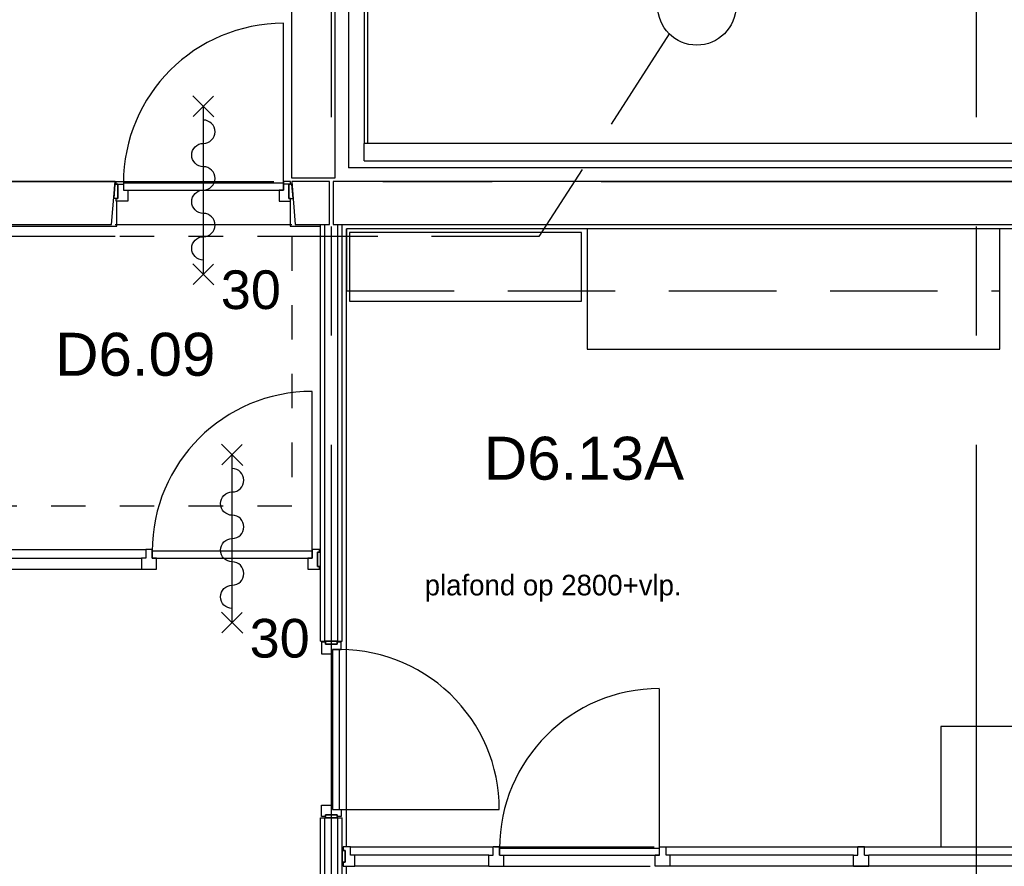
# Model space of a CAD drawing. Header units: millimetres. Extents: x -3528 to 122235, y -25886 to 25397.
# Tile 17 of 22: x 106937 to 112664, y -8545 to -3619. Entities that reach past the tile are written whole.
import ezdxf
from ezdxf.enums import TextEntityAlignment as Align

# ---------------------------------------------------------------- set-up
doc = ezdxf.new("R2010")
doc.units = ezdxf.units.MM
doc.header["$LTSCALE"] = 100
doc.header["$MEASUREMENT"] = 0
for name, pattern in [('B0701', [9.375, 6.25, -3.125]), ('CENTER', [50.8, 31.75, -6.35, 6.35, -6.35]), ('TEGELS', [4, 2, -2])]:
    doc.linetypes.add(name, pattern=pattern)
doc.layers.get('0').update_dxf_attribs({"linetype": 'CONTINUOUS'})
for name, color, linetype in [('AL21----_BUITENWAND', 3, 'CONTINUOUS'), ('AL22----_BINNENWAND', 2, 'CONTINUOUS'), ('AL22----_BRANDSCHEIDING', 1, 'CONTINUOUS'), ('AL32----_BINNENKOZIJN', 1, 'CONTINUOUS'), ('AL42----_PLEISTERWERK', 8, 'CONTINUOUS'), ('AL42----_TEGELWERK', 8, 'CONTINUOUS'), ('AL45----_PLAFONDHOOGTES', 1, 'CONTINUOUS'), ('AL72----_GEBRUIKERSVOORZIENINGEN', 1, 'CONTINUOUS'), ('AL73----_KEUKENINRICHTING', 1, 'CONTINUOUS'), ('BL$7----_STRAMIEN', 8, 'CONTINUOUS'), ('BL$8----_RUIMTENUMMER', 2, 'CONTINUOUS')]:
    doc.layers.add(name, color=color, linetype=linetype)
doc.styles.add('00_100', font='B-GBP.shx', dxfattribs={"height": 120})
doc.styles.add('B-01', font='b-gbp')
doc.styles.get("Standard").update_dxf_attribs({"font": 'arial.ttf'})

# ---------------------------------------------------------------- blocks, each defined once
blk = doc.blocks.new('AS65ZSDA')
at = {"color": 0, "linetype": 'ByBlock', "lineweight": -2}
blk.add_line((0, -6.514), (0, 6.514), dxfattribs=at)
for points in [[(-0.813, 5.679), (0.825, 7.317)], [(0.795, 5.709), (-0.783, 7.287)], [(-0.813, -7.349), (0.825, -5.711)], [(0.795, -7.319), (-0.783, -5.74)]]:
    blk.add_lwpolyline(points, dxfattribs=at)
blk.add_lwpolyline([(0, -5.427, 1), (0, -3.618, -1), (0, -1.809, 1), (0, 0, -1), (0, 1.809, 1), (0, 3.618, -1), (0, 5.427)], format="xyb", dxfattribs=at)
blk.add_attdef('BRANDWERENDHEID', (0.43, -14.405), '', height=3, dxfattribs=at)
blk = doc.blocks.new('MERK8')
at = {"color": 0, "linetype": 'ByBlock', "lineweight": -2}
for p, q in [((2151, -10), (2151, 920)), ((49, 0), (1183, 0)), ((74, -50), (1158, -50)), ((74, -114), (1158, -114))]:
    blk.add_line(p, q, dxfattribs=at)
for points in [[(7, -15), (7, 0), (49, 0), (49, -50), (74, -50), (74, -114), (7, -114), (7, -99), (17, -99), (17, -15)], [(1183, 0), (1183, -50), (1158, -50), (1158, -114), (1246, -114), (1246, -50), (1221, -50), (1221, 0)], [(2193, -15), (2193, 0), (2151, 0), (2151, -50), (2126, -50), (2126, -114), (2193, -114), (2193, -99), (2183, -99), (2183, -15)], [(0, -99), (0, -15), (17, -15), (17, -99)], [(1221, -50), (2151, -50), (2151, -10), (1221, -10)], [(2200, -99), (2200, -15), (2183, -15), (2183, -99)]]:
    blk.add_lwpolyline(points, close=True, dxfattribs=at)
blk.add_arc((2151, -10), 930, 90, 180, dxfattribs=at)
at = {"color": 0, "linetype": 'ByBlock', "lineweight": -2, "style": 'B-01'}
blk.add_attdef('KOZMERK', (1311.9, 97.6), '', height=150, dxfattribs=at)
blk = doc.blocks.new('MERK9')
at = {"color": 0, "linetype": 'ByBlock', "lineweight": -2}
for p, q in [((979, -10), (979, 920)), ((-1.2, -15), (-7.9, -99)), ((17, -15), (49, -15)), ((1011, -15), (979, -15))]:
    blk.add_line(p, q, dxfattribs=at)
for points in [[(7, -15), (7, 0), (49, 0), (49, -50), (74, -50), (74, -114), (7, -114), (7, -99), (17, -99), (17, -15)], [(1021, -15), (1021, 0), (979, 0), (979, -50), (954, -50), (954, -114), (1021, -114), (1021, -99), (1011, -99), (1011, -15)], [(-7.9, -99), (-1.2, -15), (17, -15), (17, -99)], [(49, -50), (979, -50), (979, -10), (49, -10)], [(1035.9, -99), (1029.2, -15), (1011, -15), (1011, -99)]]:
    blk.add_lwpolyline(points, close=True, dxfattribs=at)
blk.add_arc((979, -10), 930, 90, 180, dxfattribs=at)
at = {"color": 0, "linetype": 'ByBlock', "lineweight": -2, "style": 'B-01'}
blk.add_attdef('MERK', (182.3, 62.3), '', height=125, dxfattribs=at)
blk = doc.blocks.new('MERK14')
at = {"color": 0, "linetype": 'ByBlock', "lineweight": -2}
blk.add_line((42, 10), (42, -920), dxfattribs=at)
for points in [[(-7, 91), (10, 91), (10, 22.9), (-7, 22.9)], [(0, 114), (67, 114), (67, 50), (42, 50), (42, 0), (0, 0), (0, 22.9), (10, 23), (10, 91), (0, 91)], [(1014, 114), (947, 114), (947, 50), (972, 50), (972, 0), (1014, 0), (1014, 22.9), (1004, 23), (1004, 91), (1014, 91)], [(1021, 91), (1004, 91), (1004, 22.9), (1021, 22.9)], [(972, 50), (42, 50), (42, 10), (972, 10)]]:
    blk.add_lwpolyline(points, close=True, dxfattribs=at)
blk.add_arc((42, 10), 930, 270, 2.4651, dxfattribs=at)
at = {"color": 0, "linetype": 'ByBlock', "lineweight": -2, "style": 'B-01', "text_generation_flag": 6}
blk.add_attdef('KOZMERK', (66.5, 197.7), '', height=150, rotation=180, dxfattribs=at)

msp = doc.modelspace()

# ---------------------------------------------------------------- linework, layer by layer
at = {"layer": 'AL21----_BUITENWAND'}
for p, q in [((108940, -340), (108940, -4340.1)), ((108960, -320), (108960, -4340.1)), ((108850.2, -430), (108850.2, -4480.1)), ((108940, -4440.1), (108940, -4340.1)), ((115665, -4480.1), (108850.2, -4480.1)), ((107492, -4810.1), (108520, -4810.1))]:
    msp.add_line(p, q, dxfattribs=at)
for points in [[(108520, -760), (108520, -510), (108770, -510), (108770, -4540.1), (108520, -4540.1)], [(108740, -4560.1), (108520, -4560.1), (108540, -4810.1), (108740, -4810.1)], [(114375, -4810.1), (114375, -4760.1), (115585, -4760.1), (115585, -4560.1), (112120.2, -4560.1), (109129.8, -4560.1), (109129.8, -4560.1), (108760, -4560.1), (108760, -4810.1), (109109.8, -4810.1), (109109.8, -4810.1), (112140.2, -4810.1)]]:
    msp.add_lwpolyline(points, close=True, dxfattribs=at)
msp.add_lwpolyline([(108940, -4440.1), (115705, -4440.1), (115705, -4890.1), (114495, -4890.1), (114495, -4990.1), (115805, -4990.1), (115805, -4340.1), (108940, -4340.1)], dxfattribs=at)
at = {"layer": 'AL22----_BINNENWAND'}
for p, q in [((108687.5, -7234.3), (108687.5, -4810.1)), ((108712.5, -7234.3), (108712.5, -4810.1)), ((108787.5, -7234.3), (108787.5, -4810.1)), ((108812.5, -7234.3), (108812.5, -4810.1)), ((108687.5, -7234.3), (108812.5, -7234.3)), ((108687.5, -10860.1), (108687.5, -8262.3)), ((108687.5, -8262.3), (108812.5, -8262.3)), ((108712.5, -10860.1), (108712.5, -8262.3)), ((108787.5, -10860.1), (108787.5, -8262.3)), ((108812.5, -10860.1), (108812.5, -8262.3))]:
    msp.add_line(p, q, dxfattribs=at)
msp.add_lwpolyline([(107492, -4560.1), (103135, -4560.1), (103135, -4810.1), (107472, -4810.1), (107492, -4560.1)], close=True, dxfattribs=at)
at = {"layer": 'AL22----_BRANDSCHEIDING', "linetype": 'TEGELS'}
for p, q in [((108520, -4879.7), (107492, -4879.7)), ((108520, -4879.7), (108520, -6450.1)), ((108520, -6450.1), (106666.4, -6450.1))]:
    msp.add_line(p, q, dxfattribs=at)
at = {"layer": 'AL22----_BRANDSCHEIDING', "linetype": 'B0701'}
for points in [[(110715.6, -3701.5), (109957.6, -4879.7), (108520, -4879.7)], [(107492, -4879.7), (99966.1, -4879.7)]]:
    msp.add_lwpolyline(points, dxfattribs=at)
at = {"layer": 'AL22----_BRANDSCHEIDING', "linetype": 'Continuous'}
msp.add_circle((110875.3, -3539.5), 227.5, dxfattribs=at)
at = {"layer": 'AL32----_BINNENKOZIJN', "linetype": 'Continuous'}
for p, q in [((110658.5, -8444.7), (110658.5, -7514.7)), ((108861.5, -8430.5), (109690.5, -8430.5)), ((109690.5, -8480.6), (109690.5, -8430.5)), ((109728.5, -8430.5), (109690.5, -8430.5)), ((109728.5, -8480.5), (109728.5, -8430.5)), ((110658.5, -8480.5), (110658.5, -8430.5)), ((110658.5, -8430.5), (110696.5, -8430.5)), ((110696.5, -8430.5), (114076, -8430.5)), ((110696.5, -8480.6), (110696.5, -8430.5)), ((111812.3, -8480.6), (111812.3, -8430.5)), ((111850.3, -8430.5), (111812.3, -8430.5)), ((111850.3, -8480.5), (111850.3, -8430.5)), ((109665.5, -8480.6), (108886.5, -8480.5)), ((109665.5, -8480.6), (109690.5, -8480.6)), ((109665.5, -8544.5), (109665.5, -8480.6)), ((109728.5, -8480.5), (109753.5, -8480.5)), ((109753.5, -8544.5), (109753.5, -8480.5)), ((110633.5, -8544.5), (110633.5, -8480.5)), ((110658.5, -8480.5), (110633.5, -8480.5)), ((110721.5, -8480.6), (110696.5, -8480.6)), ((110721.5, -8544.5), (110721.5, -8480.6)), ((111787.3, -8480.6), (110721.5, -8480.6)), ((111787.3, -8480.6), (111812.3, -8480.6)), ((111787.3, -8544.5), (111787.3, -8480.6)), ((111850.3, -8480.5), (111875.3, -8480.5)), ((111875.3, -8544.5), (111875.3, -8480.5)), ((112922.2, -8480.5), (111875.3, -8480.5)), ((109665.5, -8544.5), (108886.5, -8544.5)), ((109665.5, -8544.5), (109753.5, -8544.5)), ((110721.5, -8544.5), (110633.5, -8544.5)), ((114051, -8544.5), (110721.5, -8544.5)), ((111787.3, -8544.5), (111875.3, -8544.5))]:
    msp.add_line(p, q, dxfattribs=at)
at = {"layer": 'AL32----_BINNENKOZIJN'}
for p, q in [((109698.5, -8430.5), (110628.5, -8430.5)), ((109723.5, -8544.5), (110603.5, -8544.5))]:
    msp.add_line(p, q, dxfattribs=at)
for points in [[(108812.5, -8521.5), (108829.5, -8521.5), (108829.5, -8453.4), (108812.5, -8453.4)], [(108812.5, -8521.5), (108829.5, -8521.5), (108829.5, -8453.4), (108812.5, -8453.4)], [(108812.5, -8521.5), (108829.5, -8521.5), (108829.5, -8453.4), (108812.5, -8453.4)], [(108812.5, -8521.5), (108829.5, -8521.5), (108829.5, -8453.4), (108812.5, -8453.4)], [(108819.5, -8544.5), (108886.5, -8544.5), (108886.5, -8480.5), (108861.5, -8480.5), (108861.5, -8430.5), (108819.5, -8430.5), (108819.5, -8453.4), (108829.5, -8453.5), (108829.5, -8521.5), (108819.5, -8521.5)], [(108819.5, -8544.5), (108886.5, -8544.5), (108886.5, -8480.5), (108861.5, -8480.5), (108861.5, -8430.5), (108819.5, -8430.5), (108819.5, -8453.4), (108829.5, -8453.5), (108829.5, -8521.5), (108819.5, -8521.5)], [(108819.5, -8544.5), (108886.5, -8544.5), (108886.5, -8480.5), (108861.5, -8480.5), (108861.5, -8430.5), (108819.5, -8430.5), (108819.5, -8453.4), (108829.5, -8453.5), (108829.5, -8521.5), (108819.5, -8521.5)], [(108819.5, -8544.5), (108886.5, -8544.5), (108886.5, -8480.5), (108861.5, -8480.5), (108861.5, -8430.5), (108819.5, -8430.5), (108819.5, -8453.4), (108829.5, -8453.5), (108829.5, -8521.5), (108819.5, -8521.5)]]:
    msp.add_lwpolyline(points, close=True, dxfattribs=at)
at = {"layer": 'AL32----_BINNENKOZIJN', "linetype": 'Continuous'}
msp.add_lwpolyline([(109728.5, -8480.5), (110658.5, -8480.5), (110658.5, -8440.5), (109728.5, -8440.5)], close=True, dxfattribs=at)
msp.add_arc((110658.5, -8440.5), 930, 90, 180, dxfattribs=at)
at = {"layer": 'AL42----_PLEISTERWERK'}
for points in [[(106487.5, -4820.1), (107502, -4820.1), (107502, -4674.1)], [(108510, -4674.1), (108510, -4820.1), (108687.5, -4820.1)]]:
    msp.add_lwpolyline(points, dxfattribs=at)
at = {"layer": 'AL42----_TEGELWERK'}
for p, q in [((114099, -4836.3), (108838.8, -4836.3)), ((108838.8, -8427.8), (108838.8, -4836.3)), ((108838.8, -10833.8), (108838.8, -8544.5))]:
    msp.add_line(p, q, dxfattribs=at)
at = {"layer": 'AL72----_GEBRUIKERSVOORZIENINGEN', "linetype": 'B0701'}
msp.add_lwpolyline([(108838.8, -5196.3), (112638.8, -5196.3), (112638.8, -4836.3), (108838.8, -4836.3)], close=True, dxfattribs=at)
at = {"layer": 'AL72----_GEBRUIKERSVOORZIENINGEN'}
for points in [[(108855.5, -5256.4), (110205.5, -5256.4), (110205.5, -4856.4), (108855.5, -4856.4)], [(110238.8, -5536.3), (112638.8, -5536.3), (112638.8, -4836.3), (110238.8, -4836.3)]]:
    msp.add_lwpolyline(points, close=True, dxfattribs=at)
at = {"layer": 'AL73----_KEUKENINRICHTING'}
msp.add_lwpolyline([(112295, -8430.5), (114095, -8430.5), (114095, -7730.5), (112295, -7730.5)], close=True, dxfattribs=at)
at = {"layer": 'BL$7----_STRAMIEN', "linetype": 'CENTER'}
for p, q in [((108750, 24388.1), (108750, -24827)), ((112500, 24388.1), (112500, -24827)), ((90000, -4560.1), (119627.7, -4560.1))]:
    msp.add_line(p, q, dxfattribs=at)

# ---------------------------------------------------------------- block references
at = {"layer": 'AL32----_BINNENKOZIJN'}
for name, p in [('MERK9', (107492, -4560.1)), ('MERK8', (106487.5, -6701.8))]:
    msp.add_blockref(name, p, dxfattribs=at)
ref = msp.add_blockref('AS65ZSDA', (108006, -4610.1), dxfattribs=dict(at, xscale=-75, yscale=75, zscale=75))
ref.add_attrib('BRANDWERENDHEID', '30', (108107.2, -5302.5), dxfattribs={"layer": '0', "height": 225})
ref = msp.add_blockref('AS65ZSDA', (108173.5, -6637.8), dxfattribs=dict(at, xscale=-75, yscale=75, zscale=75))
ref.add_attrib('BRANDWERENDHEID', '30', (108274.7, -7330.3), dxfattribs={"layer": '0', "height": 225})
at = {"layer": 'AL32----_BINNENKOZIJN', "rotation": 90}
msp.add_blockref('MERK14', (108807, -8255.3), dxfattribs=at)

# ---------------------------------------------------------------- texts
at = {"layer": 'AL45----_PLAFONDHOOGTES', "style": '00_100'}
msp.add_text('plafond op 2800+vlp.', height=120, dxfattribs=at).set_placement((109292.9, -6968.5))
at = {"layer": 'BL$8----_RUIMTENUMMER'}
for s, p in [('D6.09', (107609.6, -5565.6)), ('D6.13A', (110219.5, -6170.4))]:
    msp.add_text(s, height=250, dxfattribs=at).set_placement(p, align=Align.MIDDLE_CENTER)

doc.saveas('drawing.dxf')
